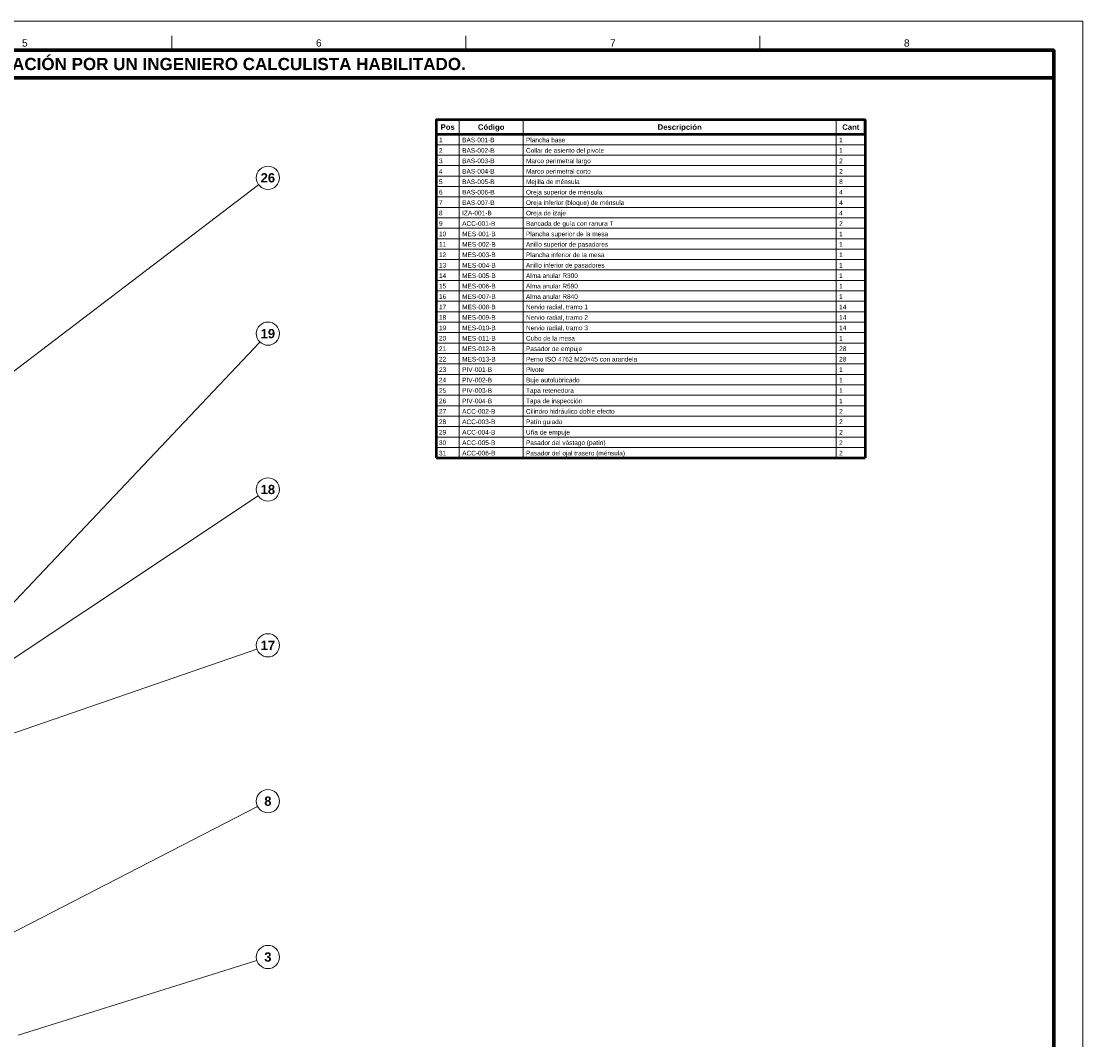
# Model space of a CAD drawing. Header units: millimetres. Extents: x 0 to 841, y 0 to 594.
# Tile 19 of 19: x 475 to 841, y 243 to 594. Entities that reach past the tile are written whole.
import ezdxf
from ezdxf.enums import TextEntityAlignment as Align

# ---------------------------------------------------------------- set-up
doc = ezdxf.new("R2010")
doc.units = ezdxf.units.MM
for name, color, linetype, lineweight in [('COTA', 7, 'CONTINUOUS', 18), ('FINA', 7, 'CONTINUOUS', 18), ('MARCO', 7, 'CONTINUOUS', 70), ('TXT', 7, 'CONTINUOUS', 25), ('VIS', 7, 'CONTINUOUS', 50)]:
    doc.layers.add(name, color=color, linetype=linetype, lineweight=lineweight)
doc.styles.add('STD', font='LiberationSans-Regular.ttf')
doc.styles.add('STDB', font='LiberationSans-Bold.ttf')

msp = doc.modelspace()

# ---------------------------------------------------------------- linework, layer by layer
at = {"layer": 'COTA'}
for p, q in [((327.15, 362.89), (556.82, 537.58)), ((390.73, 307.34), (557.25, 483.34)), ((369.61, 306.06), (556.67, 430.29)), ((345.11, 304.58), (556.22, 377.44)), ((428.7, 257.34), (556.44, 323.17)), ((473.87, 244.32), (556.18, 270.06))]:
    msp.add_line(p, q, dxfattribs=at)
at = {"layer": 'FINA'}
for p, q in [((526.88, 584), (526.88, 589)), ((628.25, 584), (628.25, 589)), ((729.62, 584), (729.62, 589)), ((626, 560), (626, 443.4)), ((648, 560), (648, 443.4)), ((756, 560), (756, 443.4)), ((618, 555), (766, 555)), ((618, 551.4), (766, 551.4)), ((618, 547.8), (766, 547.8)), ((618, 544.2), (766, 544.2)), ((618, 540.6), (766, 540.6)), ((618, 537), (766, 537)), ((618, 533.4), (766, 533.4)), ((618, 529.8), (766, 529.8)), ((618, 526.2), (766, 526.2)), ((618, 522.6), (766, 522.6)), ((618, 519), (766, 519)), ((618, 515.4), (766, 515.4)), ((618, 511.8), (766, 511.8)), ((618, 508.2), (766, 508.2)), ((618, 504.6), (766, 504.6)), ((618, 501), (766, 501)), ((618, 497.4), (766, 497.4)), ((618, 493.8), (766, 493.8)), ((618, 490.2), (766, 490.2)), ((618, 486.6), (766, 486.6)), ((618, 483), (766, 483)), ((618, 479.4), (766, 479.4)), ((618, 475.8), (766, 475.8)), ((618, 472.2), (766, 472.2)), ((618, 468.6), (766, 468.6)), ((618, 465), (766, 465)), ((618, 461.4), (766, 461.4)), ((618, 457.8), (766, 457.8)), ((618, 454.2), (766, 454.2)), ((618, 450.6), (766, 450.6)), ((618, 447), (766, 447))]:
    msp.add_line(p, q, dxfattribs=at)
msp.add_lwpolyline([(0, 0), (841, 0), (841, 594), (0, 594)], close=True, dxfattribs=at)
for centre in [(560, 540), (560, 486.25), (560, 432.5), (560, 378.75), (560, 325), (560, 271.25)]:
    msp.add_circle(centre, 4, dxfattribs=at)
at = {"layer": 'MARCO'}
for points in [[(20, 10), (831, 10), (831, 584), (20, 584)], [(20, 574.5), (831, 574.5), (831, 584), (20, 584)]]:
    msp.add_lwpolyline(points, close=True, dxfattribs=at)
at = {"layer": 'VIS'}
for p, q in [((618, 560), (618, 443.4)), ((766, 560), (766, 443.4)), ((618, 443.4), (766, 443.4))]:
    msp.add_line(p, q, dxfattribs=at)
msp.add_lwpolyline([(618, 555), (766, 555), (766, 560), (618, 560)], close=True, dxfattribs=at)

# ---------------------------------------------------------------- texts
at = {"layer": 'TXT'}
for s, height, style, p in [('5', 2.5, 'STD', (476.19, 586.5)), ('6', 2.5, 'STD', (577.56, 586.5)), ('7', 2.5, 'STD', (678.94, 586.5)), ('8', 2.5, 'STD', (780.31, 586.5)), ('ESTOS PLANOS NO SON VÁLIDOS PARA FABRICACIÓN HASTA SU REVISIÓN Y APROBACIÓN POR UN INGENIERO CALCULISTA HABILITADO.', 4.2, 'STDB', (425.5, 579.25)), ('Pos', 1.9, 'STDB', (622, 557.5)), ('Código', 1.9, 'STDB', (637, 557.5)), ('Descripción', 1.9, 'STDB', (702, 557.5)), ('Cant', 1.9, 'STDB', (761, 557.5)), ('26', 3.2, 'STDB', (560, 540)), ('19', 3.2, 'STDB', (560, 486.25)), ('18', 3.2, 'STDB', (560, 432.5)), ('17', 3.2, 'STDB', (560, 378.75)), ('8', 3.2, 'STDB', (560, 325)), ('3', 3.2, 'STDB', (560, 271.25))]:
    msp.add_text(s, height=height, dxfattribs=dict(at, style=style)).set_placement(p, align=Align.MIDDLE_CENTER)
at = {"layer": 'TXT', "style": 'STD'}
for s, p in [('1', (619, 553.04)), ('BAS-001-B', (627, 553.04)), ('Plancha base', (649, 553.04)), ('1', (757, 553.04)), ('2', (619, 549.44)), ('BAS-002-B', (627, 549.44)), ('Collar de asiento del pivote', (649, 549.44)), ('1', (757, 549.44)), ('3', (619, 545.84)), ('BAS-003-B', (627, 545.84)), ('Marco perimetral largo', (649, 545.84)), ('2', (757, 545.84)), ('4', (619, 542.24)), ('BAS-004-B', (627, 542.24)), ('Marco perimetral corto', (649, 542.24)), ('2', (757, 542.24)), ('5', (619, 538.64)), ('BAS-005-B', (627, 538.64)), ('Mejilla de ménsula', (649, 538.64)), ('8', (757, 538.64)), ('6', (619, 535.04)), ('BAS-006-B', (627, 535.04)), ('Oreja superior de ménsula', (649, 535.04)), ('4', (757, 535.04)), ('7', (619, 531.44)), ('BAS-007-B', (627, 531.44)), ('Oreja inferior (bloque) de ménsula', (649, 531.44)), ('4', (757, 531.44)), ('8', (619, 527.84)), ('IZA-001-B', (627, 527.84)), ('Oreja de izaje', (649, 527.84)), ('4', (757, 527.84)), ('9', (619, 524.24)), ('ACC-001-B', (627, 524.24)), ('Bancada de guía con ranura T', (649, 524.24)), ('2', (757, 524.24)), ('10', (619, 520.64)), ('MES-001-B', (627, 520.64)), ('Plancha superior de la mesa', (649, 520.64)), ('1', (757, 520.64)), ('11', (619, 517.04)), ('MES-002-B', (627, 517.04)), ('Anillo superior de pasadores', (649, 517.04)), ('1', (757, 517.04)), ('12', (619, 513.44)), ('MES-003-B', (627, 513.44)), ('Plancha inferior de la mesa', (649, 513.44)), ('1', (757, 513.44)), ('13', (619, 509.84)), ('MES-004-B', (627, 509.84)), ('Anillo inferior de pasadores', (649, 509.84)), ('1', (757, 509.84)), ('14', (619, 506.24)), ('MES-005-B', (627, 506.24)), ('Alma anular R300', (649, 506.24)), ('1', (757, 506.24)), ('15', (619, 502.64)), ('MES-006-B', (627, 502.64)), ('Alma anular R590', (649, 502.64)), ('1', (757, 502.64)), ('16', (619, 499.04)), ('MES-007-B', (627, 499.04)), ('Alma anular R840', (649, 499.04)), ('1', (757, 499.04)), ('17', (619, 495.44)), ('MES-008-B', (627, 495.44)), ('Nervio radial, tramo 1', (649, 495.44)), ('14', (757, 495.44)), ('18', (619, 491.84)), ('MES-009-B', (627, 491.84)), ('Nervio radial, tramo 2', (649, 491.84)), ('14', (757, 491.84)), ('19', (619, 488.24)), ('MES-010-B', (627, 488.24)), ('Nervio radial, tramo 3', (649, 488.24)), ('14', (757, 488.24)), ('20', (619, 484.64)), ('MES-011-B', (627, 484.64)), ('Cubo de la mesa', (649, 484.64)), ('1', (757, 484.64)), ('21', (619, 481.04)), ('MES-012-B', (627, 481.04)), ('Pasador de empuje', (649, 481.04)), ('28', (757, 481.04)), ('22', (619, 477.44)), ('MES-013-B', (627, 477.44)), ('Perno ISO 4762 M20×45 con arandela', (649, 477.44)), ('28', (757, 477.44)), ('23', (619, 473.84)), ('PIV-001-B', (627, 473.84)), ('Pivote', (649, 473.84)), ('1', (757, 473.84)), ('24', (619, 470.24)), ('PIV-002-B', (627, 470.24)), ('Buje autolubricado', (649, 470.24)), ('1', (757, 470.24)), ('25', (619, 466.64)), ('PIV-003-B', (627, 466.64)), ('Tapa retenedora', (649, 466.64)), ('1', (757, 466.64)), ('26', (619, 463.04)), ('PIV-004-B', (627, 463.04)), ('Tapa de inspección', (649, 463.04)), ('1', (757, 463.04)), ('27', (619, 459.44)), ('ACC-002-B', (627, 459.44)), ('Cilindro hidráulico doble efecto', (649, 459.44)), ('2', (757, 459.44)), ('28', (619, 455.84)), ('ACC-003-B', (627, 455.84)), ('Patín guiado', (649, 455.84)), ('2', (757, 455.84)), ('29', (619, 452.24)), ('ACC-004-B', (627, 452.24)), ('Uña de empuje', (649, 452.24)), ('2', (757, 452.24)), ('30', (619, 448.64)), ('ACC-005-B', (627, 448.64)), ('Pasador del vástago (patín)', (649, 448.64)), ('2', (757, 448.64)), ('31', (619, 445.04)), ('ACC-006-B', (627, 445.04)), ('Pasador del ojal trasero (ménsula)', (649, 445.04)), ('2', (757, 445.04))]:
    msp.add_text(s, height=1.6, dxfattribs=at).set_placement(p, align=Align.MIDDLE_LEFT)

doc.saveas('drawing.dxf')
